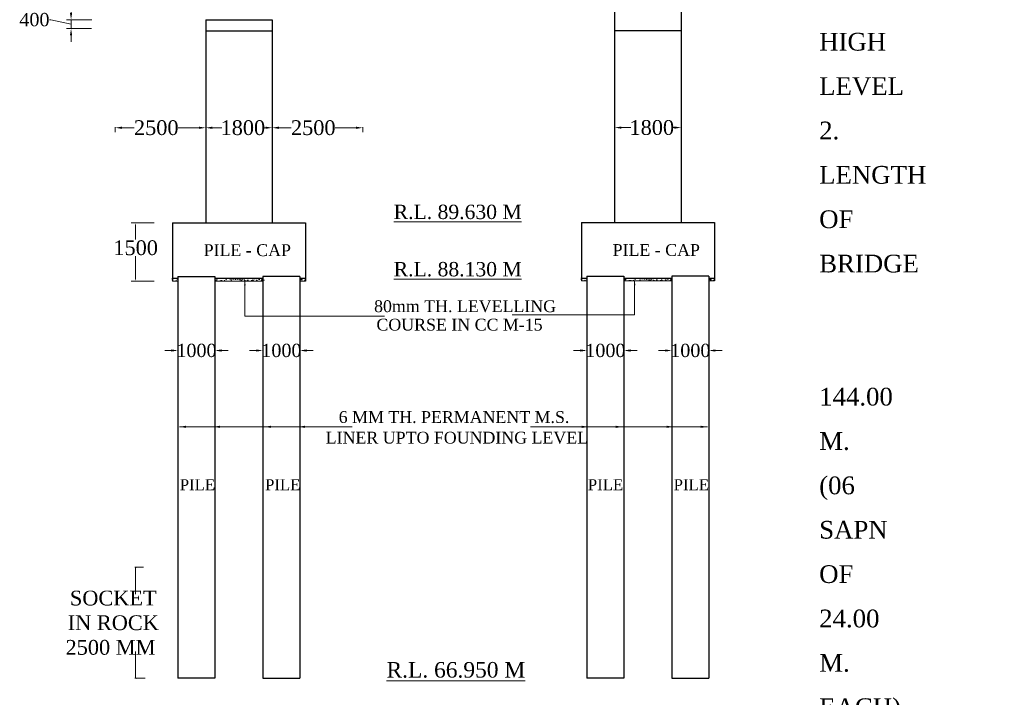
# Model space of a CAD drawing. Header units: millimetres. Extents: x 555781 to 21888299, y -694980 to 71431.
# Tile 6 of 10: x 21655024 to 21721657, y -280605 to -234777. Entities that reach past the tile are written whole.
import ezdxf

# ---------------------------------------------------------------- set-up
doc = ezdxf.new("R2010")
doc.units = ezdxf.units.MM
doc.header["$LTSCALE"] = 1000
doc.header["$MEASUREMENT"] = 0
doc.linetypes.add('DASHED2', pattern=[0.375, 0.25, -0.125])
doc.layers.get('0').update_dxf_attribs({"color": 250})
for name, color, linetype in [('dimension', 71, 'Continuous'), ('plan', 12, 'Continuous'), ('STRUCTURE', 7, 'Continuous'), ('text', 7, 'Continuous')]:
    doc.layers.add(name, color=color, linetype=linetype)
doc.styles.get("Standard").update_dxf_attribs({"font": 'times.ttf'})
doc.dimstyles.new('Abut-standard', dxfattribs={"dimtxt": 300, "dimasz": 200, "dimexe": 300, "dimexo": 50, "dimgap": 50, "dimtad": 0, "dimtih": 1, "dimtoh": 1, "dimdec": 0, "dimzin": 0, "dimdsep": 46, "dimtxsty": 'Standard', "dimblk": 'OBLIQUE', "dimcen": 0.09, "dimdle": 300, "dimclrd": 256, "dimclre": 256, "dimclrt": 256, "dimadec": 0, "dimazin": 0, "dimtp": 0.9995, "dimtm": 0.9995, "dimtfac": 1, "dimtdec": 0, "dimtix": 1, "dimtofl": 0, "dimtmove": 1, "dimatfit": 3, "dimfxl": 1, "dimtolj": 1, "dimtzin": 0, "dimlwd": 0, "dimlwe": 0, "dimarcsym": 0})
doc.dimstyles.get("Standard").update_dxf_attribs({"dimtxt": 150, "dimasz": 100, "dimexe": 50, "dimexo": 50, "dimgap": 50, "dimtad": 0, "dimtih": 1, "dimtoh": 1, "dimdec": 0, "dimzin": 0, "dimdsep": 46, "dimtxsty": 'Standard', "dimblk": 'ARCHTICK', "dimcen": 0.09, "dimclrd": 256, "dimclre": 256, "dimadec": 0, "dimazin": 0, "dimtfac": 1, "dimtdec": 0, "dimtix": 1, "dimtofl": 0, "dimtmove": 1, "dimatfit": 3, "dimfxl": 1, "dimtolj": 1, "dimtzin": 0, "dimlwd": 0, "dimlwe": 0, "dimarcsym": 0})

# ---------------------------------------------------------------- blocks, each defined once
blk = doc.blocks.new('*D241')
at = {"layer": 'Defpoints', "color": 0, "linetype": 'Continuous', "transparency": 16777216}
for p in [(21665737, -256810), (21668237, -256810), (21668237, -257151)]:
    blk.add_point(p, dxfattribs=at)
at = {"layer": 'dimension', "linetype": 'Continuous', "lineweight": 13, "transparency": 16777216}
for p, q in [((21665287, -257151), (21664837, -257151)), ((21665737, -256860), (21665737, -257451)), ((21668237, -256860), (21668237, -257451)), ((21668687, -257151), (21669137, -257151))]:
    blk.add_line(p, q, dxfattribs=at)
at = {"layer": 'dimension', "linetype": 'Continuous', "transparency": 16777216}
for points in [[(21665287, -257076), (21665287, -257226), (21665737, -257151)], [(21668687, -257076), (21668687, -257226), (21668237, -257151)]]:
    blk.add_solid(points, dxfattribs=at)
at = {"layer": 'dimension', "linetype": 'Continuous', "transparency": 16777216, "insert": (21666987, -257151), "char_height": 650, "attachment_point": 5}
blk.add_mtext('\\A1;{\\H1.3846x;1000}', dxfattribs=at)
blk = doc.blocks.new('*D242')
at = {"layer": 'Defpoints', "color": 0, "linetype": 'Continuous', "transparency": 16777216}
for p in [(21671485, -256810), (21673986, -256810), (21673986, -257151)]:
    blk.add_point(p, dxfattribs=at)
at = {"layer": 'dimension', "linetype": 'Continuous', "lineweight": 13, "transparency": 16777216}
for p, q in [((21671035, -257151), (21670585, -257151)), ((21671485, -256860), (21671485, -257451)), ((21673986, -256860), (21673986, -257451)), ((21674436, -257151), (21674886, -257151))]:
    blk.add_line(p, q, dxfattribs=at)
at = {"layer": 'dimension', "linetype": 'Continuous', "transparency": 16777216}
for points in [[(21671035, -257076), (21671035, -257226), (21671485, -257151)], [(21674436, -257076), (21674436, -257226), (21673986, -257151)]]:
    blk.add_solid(points, dxfattribs=at)
at = {"layer": 'dimension', "linetype": 'Continuous', "transparency": 16777216, "insert": (21672736, -257151), "char_height": 650, "attachment_point": 5}
blk.add_mtext('\\A1;{\\H1.3846x;1000}', dxfattribs=at)
blk = doc.blocks.new('*D243')
at = {"layer": 'Defpoints', "color": 0, "linetype": 'Continuous', "transparency": 16777216}
for p in [(21695287, -241992), (21699787, -241992), (21699787, -242074)]:
    blk.add_point(p, dxfattribs=at)
at = {"layer": 'dimension', "linetype": 'Continuous', "lineweight": 13, "transparency": 16777216}
for p, q in [((21695287, -242042), (21695287, -242374)), ((21695737, -242074), (21696388, -242074)), ((21699337, -242074), (21699215, -242074)), ((21699787, -242042), (21699787, -242374))]:
    blk.add_line(p, q, dxfattribs=at)
at = {"layer": 'dimension', "linetype": 'Continuous', "transparency": 16777216}
for points in [[(21695737, -241999), (21695737, -242149), (21695287, -242074)], [(21699337, -241999), (21699337, -242149), (21699787, -242074)]]:
    blk.add_solid(points, dxfattribs=at)
at = {"layer": 'dimension', "linetype": 'Continuous', "transparency": 16777216, "insert": (21697801, -242074), "char_height": 650, "attachment_point": 5}
blk.add_mtext('\\A1;{\\H1.5385x;1800}', dxfattribs=at)
blk = doc.blocks.new('*D244')
at = {"layer": 'Defpoints', "color": 0, "linetype": 'Continuous', "transparency": 16777216}
for p in [(21667612, -242003), (21672112, -242003), (21672112, -242085)]:
    blk.add_point(p, dxfattribs=at)
at = {"layer": 'dimension', "linetype": 'Continuous', "lineweight": 13, "transparency": 16777216}
for p, q in [((21667612, -242053), (21667612, -242385)), ((21668062, -242085), (21668713, -242085)), ((21671662, -242085), (21671540, -242085)), ((21672112, -242053), (21672112, -242385))]:
    blk.add_line(p, q, dxfattribs=at)
at = {"layer": 'dimension', "linetype": 'Continuous', "transparency": 16777216}
for points in [[(21668062, -242010), (21668062, -242160), (21667612, -242085)], [(21671662, -242010), (21671662, -242160), (21672112, -242085)]]:
    blk.add_solid(points, dxfattribs=at)
at = {"layer": 'dimension', "linetype": 'Continuous', "transparency": 16777216, "insert": (21670127, -242085), "char_height": 650, "attachment_point": 5}
blk.add_mtext('\\A1;{\\H1.5385x;1800}', dxfattribs=at)
blk = doc.blocks.new('*D257')
at = {"layer": 'Defpoints', "color": 0, "linetype": 'Continuous', "transparency": 16777216}
for p in [(21661488, -242003), (21667612, -242003), (21667612, -242085)]:
    blk.add_point(p, dxfattribs=at)
at = {"layer": 'dimension', "linetype": 'Continuous', "lineweight": 13, "transparency": 16777216}
for p, q in [((21661488, -242053), (21661488, -242385)), ((21661938, -242085), (21662782, -242085)), ((21667162, -242085), (21665751, -242085)), ((21667612, -242053), (21667612, -242385))]:
    blk.add_line(p, q, dxfattribs=at)
at = {"layer": 'dimension', "linetype": 'Continuous', "transparency": 16777216}
for points in [[(21661938, -242010), (21661938, -242160), (21661488, -242085)], [(21667162, -242010), (21667162, -242160), (21667612, -242085)]]:
    blk.add_solid(points, dxfattribs=at)
at = {"layer": 'dimension', "linetype": 'Continuous', "transparency": 16777216, "insert": (21664266, -242085), "char_height": 650, "attachment_point": 5}
blk.add_mtext('\\A1;{\\H1.5385x;2500}', dxfattribs=at)
blk = doc.blocks.new('*D258')
at = {"layer": 'Defpoints', "color": 0, "linetype": 'Continuous', "transparency": 16777216}
for p in [(21672112, -242003), (21678236, -242003), (21678236, -242085)]:
    blk.add_point(p, dxfattribs=at)
at = {"layer": 'dimension', "linetype": 'Continuous', "lineweight": 13, "transparency": 16777216}
for p, q in [((21672112, -242053), (21672112, -242385)), ((21672562, -242085), (21673406, -242085)), ((21677786, -242085), (21676375, -242085)), ((21678236, -242053), (21678236, -242385))]:
    blk.add_line(p, q, dxfattribs=at)
at = {"layer": 'dimension', "linetype": 'Continuous', "transparency": 16777216}
for points in [[(21672562, -242010), (21672562, -242160), (21672112, -242085)], [(21677786, -242010), (21677786, -242160), (21678236, -242085)]]:
    blk.add_solid(points, dxfattribs=at)
at = {"layer": 'dimension', "linetype": 'Continuous', "transparency": 16777216, "insert": (21674891, -242085), "char_height": 650, "attachment_point": 5}
blk.add_mtext('\\A1;{\\H1.5385x;2500}', dxfattribs=at)
blk = doc.blocks.new('*D259')
at = {"layer": 'Defpoints', "color": 0, "linetype": 'Continuous', "transparency": 16777216}
for p in [(21664184, -248515), (21662871, -252452), (21664184, -252452)]:
    blk.add_point(p, dxfattribs=at)
at = {"layer": 'dimension', "linetype": 'Continuous', "lineweight": 0, "transparency": 16777216}
for p, q in [((21664134, -248515), (21662571, -248515)), ((21662871, -248665), (21662871, -249647)), ((21662871, -252302), (21662871, -250765)), ((21664134, -252452), (21662571, -252452))]:
    blk.add_line(p, q, dxfattribs=at)
at = {"layer": 'dimension', "linetype": 'Continuous', "transparency": 16777216}
for points in [[(21662846, -248665), (21662896, -248665), (21662871, -248515)], [(21662846, -252302), (21662896, -252302), (21662871, -252452)]]:
    blk.add_solid(points, dxfattribs=at)
at = {"layer": 'dimension', "linetype": 'Continuous', "lineweight": 9, "transparency": 16777216, "insert": (21662871, -250206), "char_height": 230, "attachment_point": 5}
blk.add_mtext('\\A1;{\\H4.3478x;1500}', dxfattribs=at)
blk = doc.blocks.new('*D237')
at = {"layer": 'Defpoints', "color": 0, "linetype": 'Continuous', "transparency": 16777216}
for p in [(21659963, -234777), (21658500, -235377), (21659929, -235377)]:
    blk.add_point(p, dxfattribs=at)
at = {"layer": 'dimension', "linetype": 'Continuous', "lineweight": 13, "transparency": 16777216}
for p, q in [((21658500, -234327), (21658500, -233877)), ((21657134, -234777), (21657034, -234777)), ((21658500, -235077), (21657134, -234777)), ((21659913, -234777), (21658200, -234777)), ((21658500, -234777), (21658500, -235377)), ((21659879, -235377), (21658200, -235377)), ((21658500, -235827), (21658500, -236277))]:
    blk.add_line(p, q, dxfattribs=at)
at = {"layer": 'dimension', "linetype": 'Continuous', "transparency": 16777216}
for points in [[(21658425, -234327), (21658575, -234327), (21658500, -234777)], [(21658425, -235827), (21658575, -235827), (21658500, -235377)]]:
    blk.add_solid(points, dxfattribs=at)
at = {"layer": 'dimension', "linetype": 'Continuous', "transparency": 16777216, "insert": (21656022, -234777), "char_height": 650, "attachment_point": 5}
blk.add_mtext('\\A1;{\\H1.3846x;400}', dxfattribs=at)
blk = doc.blocks.new('*D351')
at = {"layer": 'Defpoints', "color": 0, "linetype": 'Continuous', "transparency": 16777216}
for p in [(21693412, -256810), (21695912, -256810), (21695912, -257151)]:
    blk.add_point(p, dxfattribs=at)
at = {"layer": 'dimension', "linetype": 'Continuous', "lineweight": 13, "transparency": 16777216}
for p, q in [((21692962, -257151), (21692512, -257151)), ((21693412, -256860), (21693412, -257451)), ((21695912, -256860), (21695912, -257451)), ((21696362, -257151), (21696812, -257151))]:
    blk.add_line(p, q, dxfattribs=at)
at = {"layer": 'dimension', "linetype": 'Continuous', "transparency": 16777216}
for points in [[(21692962, -257076), (21692962, -257226), (21693412, -257151)], [(21696362, -257076), (21696362, -257226), (21695912, -257151)]]:
    blk.add_solid(points, dxfattribs=at)
at = {"layer": 'dimension', "linetype": 'Continuous', "transparency": 16777216, "insert": (21694662, -257151), "char_height": 650, "attachment_point": 5}
blk.add_mtext('\\A1;{\\H1.3846x;1000}', dxfattribs=at)
blk = doc.blocks.new('*D352')
at = {"layer": 'Defpoints', "color": 0, "linetype": 'Continuous', "transparency": 16777216}
for p in [(21699160, -256810), (21701660, -256810), (21701660, -257151)]:
    blk.add_point(p, dxfattribs=at)
at = {"layer": 'dimension', "linetype": 'Continuous', "lineweight": 13, "transparency": 16777216}
for p, q in [((21698710, -257151), (21698260, -257151)), ((21699160, -256860), (21699160, -257451)), ((21701660, -256860), (21701660, -257451)), ((21702110, -257151), (21702560, -257151))]:
    blk.add_line(p, q, dxfattribs=at)
at = {"layer": 'dimension', "linetype": 'Continuous', "transparency": 16777216}
for points in [[(21698710, -257076), (21698710, -257226), (21699160, -257151)], [(21702110, -257076), (21702110, -257226), (21701660, -257151)]]:
    blk.add_solid(points, dxfattribs=at)
at = {"layer": 'dimension', "linetype": 'Continuous', "transparency": 16777216, "insert": (21700410, -257151), "char_height": 650, "attachment_point": 5}
blk.add_mtext('\\A1;{\\H1.3846x;1000}', dxfattribs=at)
blk = doc.blocks.new('_ArchTick')
at = {"color": 0, "linetype": 'ByBlock', "lineweight": 9, "const_width": 0.15}
blk.add_lwpolyline([(-0.5, -0.5), (0.5, 0.5)], dxfattribs=at)
blk = doc.blocks.new('*D602')
at = {"lineweight": 0, "ltscale": 10, "transparency": 16777216}
for p, q in [((21663397, -271815), (21662821, -271815)), ((21662871, -271815), (21662871, -273626)), ((21662871, -279315), (21662871, -277510)), ((21663508, -279315), (21662821, -279315))]:
    blk.add_line(p, q, dxfattribs=at)
at = {"layer": 'Defpoints', "color": 0, "ltscale": 10, "transparency": 16777216}
for p in [(21663447, -271815), (21662871, -279315), (21663558, -279315)]:
    blk.add_point(p, dxfattribs=at)
at = {"lineweight": 0, "ltscale": 10, "transparency": 16777216, "xscale": 100, "yscale": 100, "zscale": 100}
for p, rotation in [((21662871, -271815), 90), ((21662871, -279315), 270)]:
    blk.add_blockref('_ArchTick', p, dxfattribs=dict(at, rotation=rotation))
at = {"color": 0, "ltscale": 10, "transparency": 16777216, "insert": (21661170, -275568), "char_height": 150, "attachment_point": 5}
blk.add_mtext('\\A1;{\\H6.6667x; SOCKET \\P IN ROCK\\P2500 MM}', dxfattribs=at)

msp = doc.modelspace()

# ---------------------------------------------------------------- hatches: boundary and pattern name
at = {"layer": 'plan', "linetype": 'Continuous', "lineweight": 9}
h = msp.add_hatch(dxfattribs=at)
h.set_pattern_fill('AR-CONC', color=0, scale=62.5, style=0)
h.set_pattern_definition([(50, (17358969.4, 80868.9), (448.287614, -39.220084), [46.875, -515.625]), (355, (17358969.4, 80868.9), (-86.719584, 470.120084), [37.5, -412.5]), (100.4514, (17359006.77, 80865.64), (361.568364, 430.899714), [39.83762, -438.21382]), (46.1842, (17358969.4, 80993.9), (667.025655, -103.449384), [70.3125, -773.4375]), (96.6356, (17359025, 80985.3), (584.16419, 608.82367), [59.75643, -657.32062]), (351.1842, (17358969.4, 80993.9), (584.16372, 608.82413), [56.25, -618.75]), (21, (17359031.9, 80962.66), (373.066908, -251.636807), [46.875, -515.625]), (326, (17359031.9, 80962.66), (152.07208, 453.21878), [37.5, -412.5]), (71.4514, (17359063, 80941.7), (525.139143, 201.58156), [39.83762, -438.21382]), (37.5, (17358969.41, 80868.9), (7.5999096, 208.0586586), [0, -407.5, 0, -418.75, 0, -414.0625]), (7.5, (17358969.41, 80868.9), (164.418461, 246.50732), [0, -238.75, 0, -398.125, 0, -157.8125]), (327.5, (17358830.04, 80868.9), (333.6390226, -14.096795), [0, -156.25, 0, -487.5, 0, -646.875]), (317.5, (17358767.54, 80868.9), (364.491356, 62.565614), [0, -203.125, 0, -323.75, 0, -459.375])])
h.paths.add_polyline_path([(21665737.1, -252452.1), (21665737.1, -252264.5), (21665362, -252264.5), (21665362, -252452.1)])
h = msp.add_hatch(dxfattribs=at)
h.set_pattern_fill('AR-CONC', color=0, scale=62.5, style=0)
h.set_pattern_definition([(130, (25980819, 80868.9), (-448.287614, -39.220084), [46.875, -515.625]), (185, (25980819, 80868.9), (86.719584, 470.120084), [37.5, -412.5]), (79.5486, (25980781.65, 80865.64), (-361.568364, 430.899714), [39.83762, -438.21382]), (133.8158, (25980819, 80993.9), (-667.025655, -103.449384), [70.3125, -773.4375]), (83.3644, (25980763.4, 80985.3), (-584.16419, 608.82367), [59.75643, -657.32062]), (188.8158, (25980819, 80993.9), (-584.16372, 608.82413), [56.25, -618.75]), (159, (25980756.5, 80962.66), (-373.066908, -251.636807), [46.875, -515.625]), (214, (25980756.5, 80962.66), (-152.07208, 453.21878), [37.5, -412.5]), (108.5486, (25980725.4, 80941.7), (-525.139143, 201.58156), [39.83762, -438.21382]), (142.5, (25980819, 80868.9), (-7.5999096, 208.0586586), [0, -407.5, 0, -418.75, 0, -414.0625]), (172.5, (25980819, 80868.9), (-164.418461, 246.50732), [0, -238.75, 0, -398.125, 0, -157.8125]), (212.5, (25980958.38, 80868.9), (-333.6390226, -14.096795), [0, -156.25, 0, -487.5, 0, -646.875]), (222.5, (25981020.88, 80868.9), (-364.491356, 62.565614), [0, -203.125, 0, -323.75, 0, -459.375])])
h.paths.add_polyline_path([(21671551, -252264.5), (21671551, -252452.1), (21668237.4, -252452.1), (21668237.4, -252264.5), (21669090.6, -252264.5)])
h = msp.add_hatch(dxfattribs=at)
h.set_pattern_fill('AR-CONC', color=0, scale=62.5, style=0)
h.set_pattern_definition([(50, (17359719.4, 80868.9), (448.287614, -39.220084), [46.875, -515.625]), (355, (17359719.4, 80868.9), (-86.719584, 470.120084), [37.5, -412.5]), (100.4514, (17359756.77, 80865.64), (361.568364, 430.899714), [39.83762, -438.21382]), (46.1842, (17359719.4, 80993.9), (667.025655, -103.449384), [70.3125, -773.4375]), (96.6356, (17359775, 80985.3), (584.16419, 608.82367), [59.75643, -657.32062]), (351.1842, (17359719.4, 80993.9), (584.16372, 608.82413), [56.25, -618.75]), (21, (17359781.9, 80962.66), (373.066908, -251.636807), [46.875, -515.625]), (326, (17359781.9, 80962.66), (152.07208, 453.21878), [37.5, -412.5]), (71.4514, (17359813, 80941.7), (525.139143, 201.58156), [39.83762, -438.21382]), (37.5, (17359719.41, 80868.9), (7.5999096, 208.0586586), [0, -407.5, 0, -418.75, 0, -414.0625]), (7.5, (17359719.41, 80868.9), (164.418461, 246.50732), [0, -238.75, 0, -398.125, 0, -157.8125]), (327.5, (17359580.04, 80868.9), (333.6390226, -14.096795), [0, -156.25, 0, -487.5, 0, -646.875]), (317.5, (17359517.54, 80868.9), (364.491356, 62.565614), [0, -203.125, 0, -323.75, 0, -459.375])])
h.paths.add_polyline_path([(21674362.1, -252452.1), (21674362.1, -252264.5), (21673986.9, -252264.5), (21673986.9, -252452.1)])
h = msp.add_hatch(dxfattribs=at)
h.set_pattern_fill('AR-CONC', color=0, scale=62.5, style=0)
h.set_pattern_definition([(50, (17386644.16, 80881.4), (448.287614, -39.220084), [46.875, -515.625]), (355, (17386644.16, 80881.4), (-86.719584, 470.120084), [37.5, -412.5]), (100.4514, (17386681.5, 80878.14), (361.568364, 430.899714), [39.83762, -438.21382]), (46.1842, (17386644.16, 81006.4), (667.025655, -103.449384), [70.3125, -773.4375]), (96.6356, (17386699.75, 80997.8), (584.16419, 608.82367), [59.75643, -657.32062]), (351.1842, (17386644.16, 81006.4), (584.16372, 608.82413), [56.25, -618.75]), (21, (17386706.66, 80975.16), (373.066908, -251.636807), [46.875, -515.625]), (326, (17386706.66, 80975.16), (152.07208, 453.21878), [37.5, -412.5]), (71.4514, (17386737.75, 80954.2), (525.139143, 201.58156), [39.83762, -438.21382]), (37.5, (17386644.16, 80881.4), (7.5999096, 208.0586586), [0, -407.5, 0, -418.75, 0, -414.0625]), (7.5, (17386644.16, 80881.4), (164.418461, 246.50732), [0, -238.75, 0, -398.125, 0, -157.8125]), (327.5, (17386504.79, 80881.4), (333.6390226, -14.096795), [0, -156.25, 0, -487.5, 0, -646.875]), (317.5, (17386442.3, 80881.4), (364.491356, 62.565614), [0, -203.125, 0, -323.75, 0, -459.375])])
h.paths.add_polyline_path([(21693411.9, -252439.6), (21693411.9, -252252), (21693036.8, -252252), (21693036.8, -252439.6)])
h = msp.add_hatch(dxfattribs=at)
h.set_pattern_fill('AR-CONC', color=0, scale=62.5, style=0)
h.set_pattern_definition([(130, (26008493.76, 80881.4), (-448.287614, -39.220084), [46.875, -515.625]), (185, (26008493.76, 80881.4), (86.719584, 470.120084), [37.5, -412.5]), (79.5486, (26008456.4, 80878.14), (-361.568364, 430.899714), [39.83762, -438.21382]), (133.8158, (26008493.76, 81006.4), (-667.025655, -103.449384), [70.3125, -773.4375]), (83.3644, (26008438.2, 80997.8), (-584.16419, 608.82367), [59.75643, -657.32062]), (188.8158, (26008493.76, 81006.4), (-584.16372, 608.82413), [56.25, -618.75]), (159, (26008431.26, 80975.16), (-373.066908, -251.636807), [46.875, -515.625]), (214, (26008431.26, 80975.16), (-152.07208, 453.21878), [37.5, -412.5]), (108.5486, (26008400.17, 80954.2), (-525.139143, 201.58156), [39.83762, -438.21382]), (142.5, (26008493.76, 80881.4), (-7.5999096, 208.0586586), [0, -407.5, 0, -418.75, 0, -414.0625]), (172.5, (26008493.76, 80881.4), (-164.418461, 246.50732), [0, -238.75, 0, -398.125, 0, -157.8125]), (212.5, (26008633.13, 80881.4), (-333.6390226, -14.096795), [0, -156.25, 0, -487.5, 0, -646.875]), (222.5, (26008695.63, 80881.4), (-364.491356, 62.565614), [0, -203.125, 0, -323.75, 0, -459.375])])
h.paths.add_polyline_path([(21699160.1, -252252), (21699160.1, -252439.6), (21695912.1, -252439.6), (21695912.1, -252252), (21696765.3, -252252)])
h = msp.add_hatch(dxfattribs=at)
h.set_pattern_fill('AR-CONC', color=0, scale=62.5, style=0)
h.set_pattern_definition([(50, (17387394.16, 80881.4), (448.287614, -39.220084), [46.875, -515.625]), (355, (17387394.16, 80881.4), (-86.719584, 470.120084), [37.5, -412.5]), (100.4514, (17387431.5, 80878.14), (361.568364, 430.899714), [39.83762, -438.21382]), (46.1842, (17387394.16, 81006.4), (667.025655, -103.449384), [70.3125, -773.4375]), (96.6356, (17387449.75, 80997.8), (584.16419, 608.82367), [59.75643, -657.32062]), (351.1842, (17387394.16, 81006.4), (584.16372, 608.82413), [56.25, -618.75]), (21, (17387456.66, 80975.16), (373.066908, -251.636807), [46.875, -515.625]), (326, (17387456.66, 80975.16), (152.07208, 453.21878), [37.5, -412.5]), (71.4514, (17387487.75, 80954.2), (525.139143, 201.58156), [39.83762, -438.21382]), (37.5, (17387394.16, 80881.4), (7.5999096, 208.0586586), [0, -407.5, 0, -418.75, 0, -414.0625]), (7.5, (17387394.16, 80881.4), (164.418461, 246.50732), [0, -238.75, 0, -398.125, 0, -157.8125]), (327.5, (17387254.79, 80881.4), (333.6390226, -14.096795), [0, -156.25, 0, -487.5, 0, -646.875]), (317.5, (17387192.3, 80881.4), (364.491356, 62.565614), [0, -203.125, 0, -323.75, 0, -459.375])])
h.paths.add_polyline_path([(21702036.8, -252439.6), (21702036.8, -252252), (21701661.6, -252252), (21701661.6, -252439.6)])

# ---------------------------------------------------------------- linework, layer by layer
at = {"layer": 'plan', "color": 0, "linetype": 'Continuous'}
for p, q in [((21667610.8, -234777.2), (21672113.2, -234777.2)), ((21667612, -234777.2), (21672112, -234777.2)), ((21665362, -248514.7), (21674362.1, -248514.7)), ((21665362, -248514.7), (21665362, -252452.1)), ((21674362.1, -248514.7), (21674362.1, -252452.1)), ((21693036.8, -248502.2), (21702036.8, -248502.2)), ((21693036.8, -248502.2), (21693036.8, -252439.6)), ((21702036.8, -248502.2), (21702036.8, -252439.6)), ((21665362, -252264.5), (21665737.1, -252264.5)), ((21668237.4, -252264.5), (21671485.4, -252264.5)), ((21673986.9, -252264.5), (21674362, -252264.5)), ((21693036.8, -252252), (21693411.9, -252252)), ((21695912.1, -252252), (21699160.1, -252252)), ((21701661.6, -252252), (21702036.7, -252252))]:
    msp.add_line(p, q, dxfattribs=at)
at = {"layer": 'plan', "color": 0, "linetype": 'Continuous', "lineweight": 5}
for p, q in [((21665362, -252452.1), (21665737.2, -252452.1)), ((21668237.4, -252452.1), (21671485.4, -252452.1)), ((21673986.9, -252452.1), (21674362.1, -252452.1)), ((21693036.8, -252439.6), (21693412, -252439.6)), ((21695912.1, -252439.6), (21699160.1, -252439.6)), ((21701661.6, -252439.6), (21702036.8, -252439.6))]:
    msp.add_line(p, q, dxfattribs=at)
at = {"layer": 'plan', "linetype": 'Continuous'}
for p, q in [((21665737.1, -252139.4), (21665737.1, -275895.5)), ((21668237.4, -252139.4), (21668237.4, -275895.5)), ((21671485.4, -252139.4), (21671485.4, -275895.5)), ((21673986.9, -252139.4), (21673986.9, -275895.5)), ((21693411.9, -252126.9), (21693411.9, -275895.5)), ((21695912.1, -252126.9), (21695912.1, -275895.5)), ((21699160.1, -252126.9), (21699160.1, -275895.5)), ((21701661.6, -252126.9), (21701661.6, -275895.5)), ((21665737.1, -275895.5), (21665737.1, -279315.2)), ((21668237.4, -275895.5), (21668237.4, -279315.2)), ((21671485.4, -275895.5), (21671485.4, -279315.2)), ((21673986.9, -275895.5), (21673986.9, -279315.2)), ((21693411.9, -275895.5), (21693411.9, -279302.7)), ((21695912.1, -275895.5), (21695912.1, -279302.7)), ((21699160.1, -275895.5), (21699160.1, -279302.7)), ((21701661.6, -275895.5), (21701661.6, -279302.7)), ((21668237.4, -279315.2), (21665737.1, -279315.2)), ((21671485.4, -279315.2), (21673986.9, -279315.2)), ((21695912.1, -279302.7), (21693411.9, -279302.7)), ((21699160.1, -279302.7), (21701661.6, -279302.7))]:
    msp.add_line(p, q, dxfattribs=at)
at = {"layer": 'plan', "color": 0, "linetype": 'DASHED2', "ltscale": 50}
for p, q in [((21665737.1, -252139.4), (21668237.4, -252139.4)), ((21673986.9, -252139.4), (21671485.4, -252139.4)), ((21693411.9, -252126.9), (21695912.1, -252126.9)), ((21701661.6, -252126.9), (21699160.1, -252126.9))]:
    msp.add_line(p, q, dxfattribs=at)
at = {"layer": 'STRUCTURE', "color": 7}
for p, q in [((21695286.8, -231754.1), (21695286.8, -248502.2)), ((21699786.8, -231754.1), (21699786.8, -248502.2)), ((21667612, -234777.2), (21672112, -234777.2)), ((21667612, -234777.2), (21667612, -248514.7)), ((21672112, -234777.2), (21672112, -248514.7)), ((21667612, -235527.2), (21672112, -235527.2)), ((21695286.8, -235504), (21699786.8, -235504))]:
    msp.add_line(p, q, dxfattribs=at)

# ---------------------------------------------------------------- texts
at = {"color": 0, "insert": (21709130.3, -211662.4), "char_height": 1200, "width": 39.735, "attachment_point": 1}
msp.add_mtext("\\pxsm1.5;NOTES :\\P1. TYPE OF BRIDGE ^I^I^IHIGH LEVEL  \\P2. LENGTH OF BRIDGE^I^I^I144.00 M.  (06 SAPN OF 24.00 M. EACH) &\\P^I ^I^I^I^I^I^I02 NOS ABUTMENT @ 6.50 M EACH\\P3. OVERALL WIDTH  ^I^I^I8.50 M.\\P4. CARRIAGE WAY^I^I^I7.50 MTS\\P5. FORMATION LEVEL^I^I^IR.L. 98.475 M.\\P6. SOFFIT LEVEL^I^I^I^IR.L. 96.400 M.^I^I^I^I\\P7. H.F.L.^I^I^I^I^IR.L. 94.800 M\\P8. L.W.L./L.B.L.                                     ^IR.L. 89.320 M /R.L. 88.130 M\\P9. DESIGN DISCHARGE                   ^I1072.606 CUMECS\\P10. DESIGN VELOCITY                       ^I3.490 M/SEC  \\P11. CATCHMENT AREA^I^I^I142.547 Sq/KM. \\P12. TYPE OF FOUNDATION^I^IEND BEARING PILE FOUNDATION\\P13. FOUNDATION LEVEL^I^I\\P^I^I^I ^I^IA. ABUTMENT^I^IA1 R.L. 67.215 M & A2 R.L. 67.200 M\\P^I^I ^I^IB. PIER^I^I^IP1 R.L. 67.265 M, P2 R.L. 67.870 M, P3 R.L. 66.950 M\\P ^I^I^I^I^I^IP4 R.L. 67.000 M & P5 R.L. 67.370 M\\P14. TYPE OF SUBSTRUCTURE^I^IR.C.C. SOLID CIRCULAR PIER\\P15. TYPE OF SUPER STRUCTURE^IR.C.C. T-BEAM SLAB\\P16. TYPE OF ABUTMENT^I^IR.C.C. BOX TYPE\\P17. DESIGN LOAD^I^I^I^ICLASS 70-R LOADING FOR ONE LANE  OR \\P     ^I^I^I^I^I^ICALSS-A LOADING FOR TWO LANE WHICHEVER\\P^I ^I^I^I^I^I^IPRODUCES SEVER EFFECT.\\P18. EXPANSION JOINT^I^I^ISTRIP SEAL TYPE EXPANSION JOINT.\\P19. TYPE OF BEARING^I^I^IELASTOMERIC NEOPRENE BEARING.\\P20. RAILING^I^I^I^IR.C.C. CRASH BARRIER\\P21. NAME PLATE^I^I^I^IAS PER DEPARTMENTAL DRAWING\\P22. APPROACH SLAB^I^I^ISTRUCTURAL APPROACH SLAB\\P23. S.B.C.^I^I^I^I^I30 T/M²\\P24.  SCOUR LEVEL\\P   ^I i) FOR PIER^I^I^IR.L. 82.800 M OR UPTO ROCK LEVEL\\P ^I^I^I^I^I^IWHICHEVER IS HIGHER. \\P^I^I^I^I ^Iii) FOR ABUTMENT^I^IR.L. 87.180 OR UPTO ROCK LEVEL\\P ^I^I^I^I^I^IWHICHEVER IS HIGHER. \\P25. KERB, WEARING COAT, DRAINAGE SPOUT AS PER STANDARD DRAWINGS & MORT'H.", dxfattribs=at)
at = {"layer": 'text', "color": 7, "lineweight": 13}
for s, height, p in [('  PILE - CAP', 800, (21666871.2, -250764.5)), ('  PILE - CAP', 800, (21694546, -250752)), ('  PILE ', 750, (21665292.5, -266602.5)), ('  PILE ', 750, (21671064.5, -266602.5)), ('  PILE ', 750, (21692908, -266602.5)), ('  PILE ', 750, (21698716.5, -266602.5))]:
    msp.add_text(s, height=height, dxfattribs=at).set_placement(p)
at = {"layer": 'text', "lineweight": 20}
for s, p in [('80mm TH. LEVELLING ', (21679007.8, -254554.3)), ('COURSE IN CC M-15', (21679167.1, -255801.6))]:
    msp.add_text(s, height=800, dxfattribs=at).set_placement(p)
at = {"layer": 'text', "color": 0, "lineweight": 9}
for s, p in [('6 MM TH. PERMANENT M.S. ', (21676614.4, -262051)), ('LINER UPTO FOUNDING LEVEL', (21675734.9, -263445.4))]:
    msp.add_text(s, height=800, dxfattribs=at).set_placement(p)
at = {"layer": 'text', "lineweight": 9, "width": 23164.122, "attachment_point": 1}
for s, insert, char_height in [('{\\LR.L. 89.630 M }', (21680336.4, -247289.4), 968.75), ('{\\LR.L. 88.130 M}', (21680336.4, -251165.9), 968.75), ('\\pxt3;{\\LR.L. 66.950 M }', (21679850.9, -278221.5), 1050)]:
    msp.add_mtext(s, dxfattribs=dict(at, insert=insert, char_height=char_height))

# ---------------------------------------------------------------- dimensions: what is measured, and where the dimension line sits
at = {"color": 0, "ltscale": 10}
dim = msp.add_linear_dim(base=(21662871.4, -279315.2), p1=(21663447.3, -271815.2), p2=(21663557.7, -279315.2), angle=90, text='{\\H6.6667x; SOCKET \\P IN ROCK\\P2500 MM}', dimstyle='Standard', override={"dimpost": '\\X', "dimfxl": 300}, dxfattribs=at)
dim.commit()
dim.dimension.update_dxf_attribs({"geometry": '*D602', "text_midpoint": (21661170.2, -275567.9), "dimtype": 160})
at = {"layer": 'dimension', "color": 3, "linetype": 'Continuous'}
dim = msp.add_linear_dim(base=(21658500.2, -235377.1), p1=(21659963.4, -234776.7), p2=(21659928.9, -235377.1), angle=90, text='{\\H1.3846x;400}', dimstyle='Abut-standard', override={"dimtxt": 650, "dimasz": 450, "dimsah": 1, "dimlwd": 13, "dimlwe": 13}, dxfattribs=at)
dim.commit()
dim.dimension.update_dxf_attribs({"geometry": '*D237', "text_midpoint": (21656984.4, -234776.7), "dimtype": 160})
for base, p1, p2, text, picture, middle in [((21667612, -242084.8), (21661487.6, -242002.8), (21667612, -242002.8), '{\\H1.5385x;2500}', '*D257', (21664266.2, -242084.8)), ((21672112, -242084.8), (21667612, -242002.8), (21672112, -242002.8), '{\\H1.5385x;1800}', '*D244', (21670126.6, -242084.8)), ((21678236.4, -242084.8), (21672112, -242002.8), (21678236.4, -242002.8), '{\\H1.5385x;2500}', '*D258', (21674890.7, -242084.8)), ((21699786.8, -242074), (21695286.8, -241992), (21699786.8, -241992), '{\\H1.5385x;1800}', '*D243', (21697801.3, -242074))]:
    dim = msp.add_linear_dim(base=base, p1=p1, p2=p2, text=text, dimstyle='Abut-standard', override={"dimtxt": 650, "dimasz": 450, "dimsah": 1, "dimlwd": 13, "dimlwe": 13}, dxfattribs=at)
    dim.commit()
    dim.dimension.update_dxf_attribs({"geometry": picture, "text_midpoint": middle, "dimtype": 160})
at = {"layer": 'dimension', "linetype": 'Continuous', "lineweight": 9}
dim = msp.add_linear_dim(base=(21662871, -252452.1), p1=(21664183.7, -248514.7), p2=(21664183.7, -252452.1), angle=90, text='{\\H4.3478x;1500}', dimstyle='Abut-standard', override={"dimtxt": 230, "dimasz": 150, "dimsah": 1}, dxfattribs=at)
dim.commit()
dim.dimension.update_dxf_attribs({"geometry": '*D259', "text_midpoint": (21662871, -250206.1), "dimtype": 160})
at = {"layer": 'dimension', "color": 3, "linetype": 'Continuous'}
for base, p1, p2, picture, middle in [((21668237.4, -257150.9), (21665737.1, -256809.6), (21668237.4, -256809.6), '*D241', (21666987.2, -257150.9)), ((21673985.6, -257150.9), (21671485.4, -256809.6), (21673985.6, -256809.6), '*D242', (21672735.5, -257150.9)), ((21695912.1, -257150.9), (21693411.9, -256809.6), (21695912.1, -256809.6), '*D351', (21694662, -257150.9)), ((21701660.4, -257150.9), (21699160.1, -256809.6), (21701660.4, -256809.6), '*D352', (21700410.3, -257150.9))]:
    dim = msp.add_linear_dim(base=base, p1=p1, p2=p2, text='{\\H1.3846x;1000}', dimstyle='Abut-standard', override={"dimtxt": 650, "dimasz": 450, "dimsah": 1, "dimlwd": 13, "dimlwe": 13}, dxfattribs=at)
    dim.commit()
    dim.dimension.update_dxf_attribs({"geometry": picture, "text_midpoint": middle})

# ---------------------------------------------------------------- leaders
for points in [[(21670263.4, -252414.1), (21670263.4, -254834.6), (21679717.7, -254834.6)], [(21696639, -252414.1), (21696639, -254747.5), (21688354.2, -254747.5)]]:
    msp.add_leader(points, dimstyle='Abut-standard', override={"dimtxt": 550, "dimasz": 320}, dxfattribs=at)
at = {"layer": 'dimension', "color": 3, "linetype": 'Continuous', "lineweight": 9}
for points in [[(21665837.2, -262311.1), (21670218.5, -262311)], [(21668137.3, -262311), (21673197.6, -262311)], [(21671585.4, -262311), (21677514.6, -262311)], [(21673886.8, -262311), (21677514.6, -262311)], [(21695812.1, -262311), (21689584, -262311)], [(21693511.9, -262311), (21689584, -262311)], [(21699260.2, -262311), (21693816.6, -262311)], [(21701561.6, -262311.1), (21696795.6, -262311)]]:
    msp.add_leader(points, dimstyle='Abut-standard', override={"dimtxt": 650, "dimasz": 450, "dimlwd": 9, "dimlwe": 13}, dxfattribs=at)

doc.saveas('drawing.dxf')
